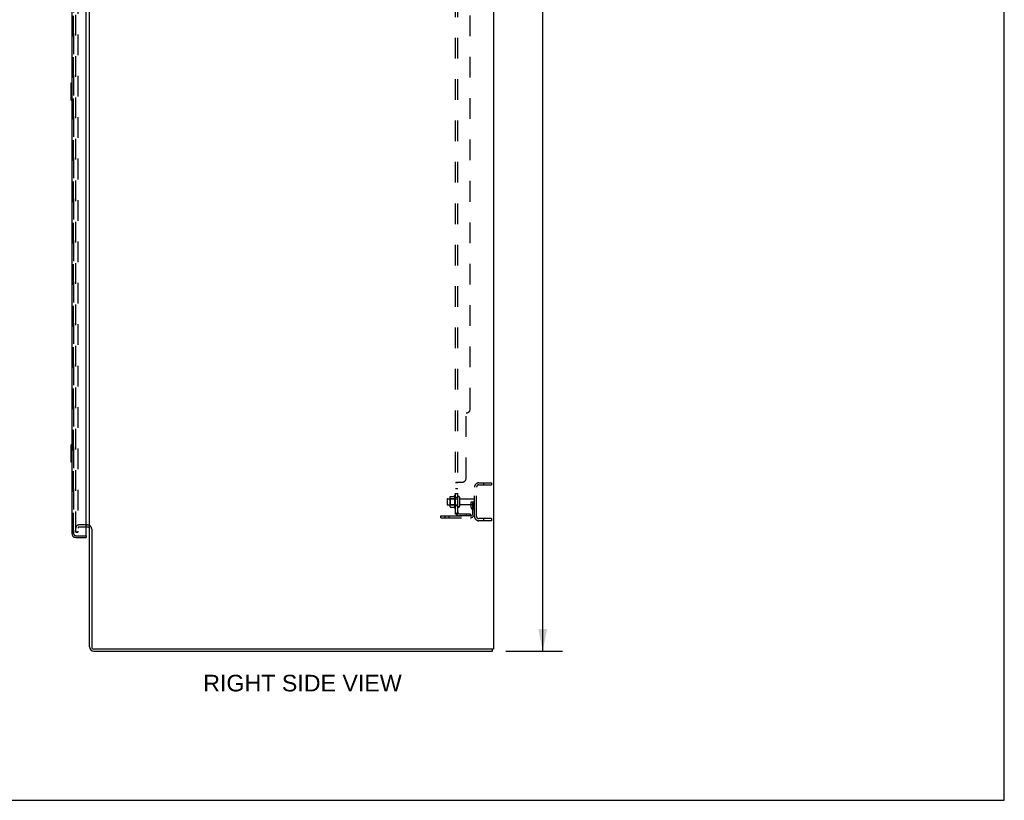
# Model space of a CAD drawing. Header units: inches. Extents: x 0 to 224, y 0 to 145.
# Tile 84 of 92: x 165 to 224, y 0 to 46. Entities that reach past the tile are written whole.
import ezdxf

# ---------------------------------------------------------------- set-up
doc = ezdxf.new("R2010")
doc.units = ezdxf.units.IN
doc.header["$LTSCALE"] = 12.302632
doc.header["$MEASUREMENT"] = 0
doc.linetypes.add('HIDDEN', pattern=[0.2, 0.1, -0.1])
doc.layers.get('0').update_dxf_attribs({"linetype": 'CONTINUOUS'})
for name, color, linetype in [('DEFAULT_2', 8, 'HIDDEN'), ('DIMENSIONS', 7, 'CONTINUOUS'), ('DOOR_2_ASSEMBLY', 7, 'CONTINUOUS'), ('DOOR_3_ASSEMBLY', 7, 'CONTINUOUS'), ('MAIN_DOOR_ASSEMBLY', 7, 'CONTINUOUS'), ('SUBPANELS', 7, 'CONTINUOUS')]:
    doc.layers.add(name, color=color, linetype=linetype)
doc.styles.get("Standard").update_dxf_attribs({"font": 'arial.ttf'})
doc.dimstyles.new('DIMSTYLE_1', dxfattribs={"dimtxt": 0.986842, "dimasz": 1.315789, "dimexe": 0.09, "dimexo": 0.07, "dimgap": 0.0375, "dimtad": 0, "dimtih": 1, "dimtoh": 1, "dimzin": 4, "dimdsep": 46, "dimtxsty": 'Standard', "dimblk": '_FILLED', "dimblk1": '_FILLED', "dimblk2": '_FILLED', "dimcen": 0.09, "dimadec": 3, "dimazin": 1, "dimtfac": 1, "dimtdec": 3, "dimtofl": 0, "dimtmove": 0, "dimatfit": 3, "dimldrblk": '_FILLED', "dimfxl": 0, "dimtolj": 1, "dimtzin": 4, "dimarcsym": 0})

# ---------------------------------------------------------------- blocks, each defined once
blk = doc.blocks.new('_FILLED')
at = {"color": 0, "linetype": 'ByBlock'}
blk.add_solid([(0, 0), (-1, 0.2), (-1, -0.2)], dxfattribs=at)
blk = doc.blocks.new('*D4')
at = {"layer": 'DIMENSIONS', "color": 2, "linetype": 'Continuous'}
for p, q in [((194.06, 92.867), (197.439, 92.867)), ((196.255, 92.867), (196.255, 51.854)), ((196.255, 8.867), (196.255, 49.881)), ((194.06, 8.867), (197.439, 8.867))]:
    blk.add_line(p, q, dxfattribs=at)
at = {"layer": 'DIMENSIONS', "color": 2, "linetype": 'Continuous', "xscale": 1.3157894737, "yscale": 1.3157894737, "zscale": 1.3157894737}
for p, rotation in [((196.255, 92.867), 90), ((196.255, 8.867), 270)]:
    blk.add_blockref('_FILLED', p, dxfattribs=dict(at, rotation=rotation))
at = {"layer": 'DIMENSIONS', "color": 2, "linetype": 'Continuous', "insert": (196.255, 51.361), "char_height": 0.9868, "width": 3.44844, "attachment_point": 2, "line_spacing_factor": 0.9}
blk.add_mtext('84.00', dxfattribs=at)

msp = doc.modelspace()

# ---------------------------------------------------------------- linework, layer by layer
at = {"color": 7, "linetype": 'Continuous'}
for p, q in [((223.684, 0), (223.684, 144.737)), ((193.327, 92.742), (193.327, 8.992)), ((169.327, 16.149), (169.327, 89.586)), ((169.123, 16.367), (169.202, 16.367)), ((169.202, 16.242), (169.123, 16.242)), ((169.327, 9.117), (169.327, 16.117)), ((169.452, 16.111), (169.452, 9.117)), ((193.327, 8.992), (169.577, 8.992)), ((169.577, 8.867), (193.264, 8.867)), ((193.264, 8.867), (193.264, 8.992)), ((0, 0), (223.684, 0))]:
    msp.add_line(p, q, dxfattribs=at)
at = {"color": 3, "linetype": 'Continuous'}
msp.add_arc((169.202, 16.117), 0.25, 60.39744, 90, dxfattribs=at)
at = {"color": 7, "linetype": 'Continuous'}
for centre, radius, start, end in [((169.202, 16.117), 0.125, 0, 90), ((169.577, 9.117), 0.25, 180, 270), ((169.577, 9.117), 0.125, 180, 270)]:
    msp.add_arc(centre, radius, start, end, dxfattribs=at)
at = {"layer": 'DEFAULT_2', "color": 8, "linetype": 'HIDDEN'}
for p, q in [((168.514, 15.93), (168.514, 89.805)), ((168.639, 89.805), (168.639, 15.93)), ((192.452, 18.867), (193.202, 18.867)), ((192.452, 18.742), (193.202, 18.742)), ((192.726, 18.867), (192.726, 18.742)), ((193.202, 18.867), (193.202, 18.742)), ((192.202, 16.867), (192.202, 18.617)), ((192.327, 16.867), (192.327, 18.617)), ((190.577, 17.895), (190.577, 17.589)), ((190.607, 17.925), (191.202, 17.925)), ((190.607, 17.559), (191.202, 17.559)), ((190.741, 17.998), (190.741, 17.487)), ((190.761, 17.926), (190.741, 17.946)), ((190.761, 17.559), (190.741, 17.539)), ((191.057, 17.926), (190.761, 17.926)), ((190.761, 17.926), (190.761, 17.559)), ((191.057, 17.559), (190.761, 17.559)), ((190.762, 18.061), (190.98, 18.061)), ((191.007, 18.098), (191.007, 17.387)), ((191.057, 17.926), (191.077, 17.946)), ((191.057, 17.926), (191.057, 17.559)), ((191.057, 17.559), (191.077, 17.539)), ((191.077, 17.408), (191.077, 18.077)), ((191.202, 17.478), (191.202, 18.007)), ((191.308, 18.007), (191.308, 17.478)), ((191.37, 17.908), (192.172, 17.908)), ((191.37, 17.576), (192.172, 17.576)), ((192.008, 17.742), (192.098, 17.742)), ((192.008, 17.402), (192.008, 17.742)), ((192.112, 17.567), (192.008, 17.567)), ((192.098, 17.742), (192.202, 17.742)), ((192.098, 17.041), (192.098, 17.742)), ((192.112, 17.402), (192.112, 17.742)), ((192.202, 17.742), (192.162, 17.742)), ((190.762, 17.423), (190.98, 17.423)), ((192.029, 17.335), (192.078, 17.267)), ((192.113, 17.396), (192.162, 17.328)), ((190.202, 16.899), (191.955, 16.899)), ((190.202, 16.795), (190.202, 16.899)), ((190.202, 16.795), (191.955, 16.795)), ((190.449, 16.795), (190.449, 16.899)), ((190.705, 16.795), (190.705, 16.899)), ((193.202, 16.742), (192.452, 16.742)), ((193.202, 16.617), (192.452, 16.617)), ((192.726, 16.742), (192.726, 16.617)), ((193.202, 16.742), (193.202, 16.617)), ((168.639, 15.93), (168.514, 15.93)), ((168.514, 15.93), (168.639, 15.93)), ((169.123, 16.367), (168.702, 16.367)), ((169.202, 16.367), (168.702, 16.367)), ((169.123, 16.242), (168.702, 16.242))]:
    msp.add_line(p, q, dxfattribs=at)
for points in [[(190.753, 18.055), (190.753, 18.057), (190.755, 18.058), (190.756, 18.059), (190.757, 18.06), (190.759, 18.061), (190.76, 18.061), (190.762, 18.061)], [(190.989, 18.067), (190.989, 18.066), (190.989, 18.066), (190.988, 18.066), (190.988, 18.065), (190.988, 18.065), (190.988, 18.065), (190.987, 18.065), (190.987, 18.064), (190.987, 18.064), (190.986, 18.064), (190.986, 18.063), (190.986, 18.063), (190.985, 18.063), (190.984, 18.062), (190.983, 18.062), (190.982, 18.062), (190.981, 18.061), (190.98, 18.061)], [(190.753, 17.429), (190.753, 17.428), (190.755, 17.427), (190.756, 17.426), (190.757, 17.425), (190.759, 17.424), (190.76, 17.424), (190.762, 17.423)], [(190.98, 17.423), (190.981, 17.423), (190.982, 17.423), (190.983, 17.423), (190.984, 17.423), (190.985, 17.422), (190.986, 17.422), (190.986, 17.421), (190.986, 17.421), (190.987, 17.421), (190.987, 17.42), (190.987, 17.42), (190.988, 17.42), (190.988, 17.42), (190.988, 17.419), (190.988, 17.419), (190.989, 17.419), (190.989, 17.418), (190.989, 17.418)]]:
    msp.add_lwpolyline(points, dxfattribs=at)
for centre, radius, start, end in [((192.452, 18.617), 0.25, 90, 180), ((192.452, 18.617), 0.125, 90, 180), ((190.607, 17.895), 0.03, 90, 180), ((190.607, 17.589), 0.03, 180, 270), ((190.882, 17.998), 0.141, 156.05, 180), ((191.607, 17.742), 0.698, 149.33687, 152.3186), ((191.038, 18.077), 0.0384, 0, 145.55034), ((191.255, 18.007), 0.053, 0, 180), ((191.37, 17.971), 0.0625, 180, 270), ((191.37, 17.514), 0.0625, 90, 180), ((192.172, 17.878), 0.03, 0, 90), ((192.172, 17.606), 0.03, 270, 360), ((190.882, 17.487), 0.141, 180, 203.95), ((191.607, 17.742), 0.698, 207.6814, 210.66313), ((191.038, 17.408), 0.0384, 214.44966, 360), ((191.255, 17.478), 0.053, 180, 360), ((191.955, 17.041), 0.246, 270, 360), ((191.955, 17.041), 0.142, 270, 360), ((192.122, 17.402), 0.114, 180, 215.75389), ((191.994, 17.207), 0.104, 0, 35.75389), ((192.122, 17.402), 0.01, 180, 215.75389), ((191.994, 17.207), 0.208, 0, 35.75389), ((192.452, 16.867), 0.25, 180, 270), ((192.452, 16.867), 0.125, 180, 270), ((168.702, 16.18), 0.188, 90, 180), ((168.702, 16.18), 0.0625, 90, 180), ((169.202, 16.117), 0.25, 0, 60.39744)]:
    msp.add_arc(centre, radius, start, end, dxfattribs=at)
at = {"layer": 'DOOR_2_ASSEMBLY', "color": 8, "linetype": 'HIDDEN'}
for p, q in [((168.373, 89.871), (168.373, 15.864)), ((168.515, 15.721), (169.103, 15.721))]:
    msp.add_line(p, q, dxfattribs=at)
msp.add_arc((168.515, 15.864), 0.142, 180, 270, dxfattribs=at)
at = {"layer": 'DOOR_3_ASSEMBLY', "color": 8, "linetype": 'HIDDEN'}
for p, q in [((168.373, 15.864), (168.373, 89.871)), ((168.515, 15.721), (169.103, 15.721))]:
    msp.add_line(p, q, dxfattribs=at)
msp.add_arc((168.515, 15.864), 0.142, 180, 270, dxfattribs=at)
at = {"layer": 'MAIN_DOOR_ASSEMBLY', "color": 3, "linetype": 'Continuous'}
for p, q in [((168.269, 89.871), (168.269, 15.864)), ((169.123, 15.741), (169.123, 89.993)), ((168.515, 15.617), (169.123, 15.617))]:
    msp.add_line(p, q, dxfattribs=at)
at = {"layer": 'MAIN_DOOR_ASSEMBLY', "color": 8, "linetype": 'HIDDEN'}
for p, q in [((168.373, 89.871), (168.373, 15.864)), ((168.515, 15.721), (169.103, 15.721))]:
    msp.add_line(p, q, dxfattribs=at)
at = {"layer": 'MAIN_DOOR_ASSEMBLY', "color": 7, "linetype": 'Continuous'}
for p, q in [((168.209, 42.602), (168.209, 41.632)), ((168.269, 42.617), (168.224, 42.617)), ((168.255, 42.517), (168.255, 41.717)), ((168.224, 41.617), (168.269, 41.617)), ((168.209, 21.102), (168.209, 20.132)), ((168.269, 21.117), (168.224, 21.117)), ((168.255, 21.017), (168.255, 20.217)), ((168.224, 20.117), (168.269, 20.117)), ((169.103, 15.721), (169.123, 15.721)), ((169.123, 15.721), (169.123, 15.617))]:
    msp.add_line(p, q, dxfattribs=at)
for points in [[(168.254, 42.554), (168.254, 42.548), (168.254, 42.542), (168.255, 42.536), (168.255, 42.53), (168.255, 42.524), (168.255, 42.517)], [(168.255, 41.717), (168.255, 41.711), (168.255, 41.705), (168.255, 41.699), (168.254, 41.693), (168.254, 41.687), (168.254, 41.681)], [(168.254, 21.054), (168.254, 21.048), (168.254, 21.042), (168.255, 21.036), (168.255, 21.03), (168.255, 21.024), (168.255, 21.017)], [(168.255, 20.217), (168.255, 20.211), (168.255, 20.205), (168.255, 20.199), (168.254, 20.193), (168.254, 20.187), (168.254, 20.181)]]:
    msp.add_lwpolyline(points, dxfattribs=at)
for centre, start, end in [((168.224, 42.602), 90, 180), ((168.254, 42.602), 0, 90), ((168.224, 41.632), 180, 270), ((168.254, 41.632), 270, 360), ((168.224, 21.102), 90, 180), ((168.254, 21.102), 0, 90), ((168.224, 20.132), 180, 270), ((168.254, 20.132), 270, 360)]:
    msp.add_arc(centre, 0.015, start, end, dxfattribs=at)
at = {"layer": 'MAIN_DOOR_ASSEMBLY', "color": 3, "linetype": 'Continuous'}
for centre, radius, start, end in [((168.515, 15.864), 0.246, 180, 270), ((169.103, 15.741), 0.02, 270, 360)]:
    msp.add_arc(centre, radius, start, end, dxfattribs=at)
at = {"layer": 'MAIN_DOOR_ASSEMBLY', "color": 8, "linetype": 'HIDDEN'}
msp.add_arc((168.515, 15.864), 0.142, 180, 270, dxfattribs=at)
at = {"layer": 'SUBPANELS', "color": 8, "linetype": 'HIDDEN'}
for p, q in [((191.077, 17.024), (191.077, 88.711)), ((191.202, 17.024), (191.202, 88.711)), ((191.952, 23.274), (191.952, 82.461)), ((191.702, 19.149), (191.702, 23.024)), ((191.202, 18.863), (191.077, 18.863)), ((191.13, 18.899), (191.452, 18.899)), ((191.202, 18.502), (191.077, 18.502)), ((191.202, 18.221), (191.077, 18.221)), ((191.202, 17.992), (191.077, 17.992)), ((191.202, 17.492), (191.077, 17.492)), ((191.202, 17.024), (191.077, 17.024)), ((191.13, 16.985), (191.227, 17.064)), ((191.314, 17.024), (191.952, 17.024)), ((191.702, 17.024), (191.702, 16.899)), ((191.952, 17.024), (191.952, 16.899)), ((191.952, 16.899), (191.314, 16.899))]:
    msp.add_line(p, q, dxfattribs=at)
for points in [[(191.096, 18.882), (191.093, 18.88), (191.09, 18.879), (191.087, 18.877), (191.084, 18.875), (191.082, 18.873), (191.08, 18.871), (191.079, 18.87), (191.078, 18.868), (191.077, 18.866), (191.077, 18.865), (191.077, 18.863)], [(191.079, 18.87), (191.078, 18.868), (191.077, 18.866), (191.077, 18.865), (191.077, 18.863)], [(191.087, 18.877), (191.084, 18.875), (191.082, 18.873)], [(191.103, 18.885), (191.099, 18.883), (191.096, 18.882)], [(191.13, 18.899), (191.128, 18.897), (191.126, 18.895), (191.123, 18.894), (191.12, 18.892), (191.117, 18.891), (191.113, 18.889), (191.11, 18.888), (191.103, 18.885)], [(191.13, 18.899), (191.128, 18.897), (191.126, 18.895), (191.123, 18.894)], [(191.216, 18.879), (191.212, 18.876), (191.21, 18.875), (191.208, 18.873), (191.207, 18.872), (191.205, 18.871), (191.204, 18.869), (191.203, 18.868), (191.202, 18.866), (191.202, 18.865), (191.202, 18.863)], [(191.204, 18.869), (191.203, 18.868), (191.202, 18.866), (191.202, 18.865)], [(191.208, 18.873), (191.207, 18.872), (191.205, 18.871)], [(191.227, 18.899), (191.227, 18.897), (191.228, 18.895), (191.228, 18.893), (191.227, 18.892), (191.227, 18.89), (191.226, 18.889), (191.225, 18.887), (191.224, 18.886), (191.223, 18.884), (191.221, 18.883), (191.22, 18.882), (191.218, 18.88), (191.216, 18.879)], [(191.226, 18.889), (191.225, 18.887), (191.224, 18.886), (191.223, 18.884), (191.221, 18.883), (191.22, 18.882), (191.218, 18.88)], [(191.227, 18.899), (191.227, 18.897), (191.228, 18.895), (191.228, 18.893), (191.227, 18.892)], [(191.106, 17), (191.099, 17.003), (191.096, 17.005), (191.093, 17.006), (191.09, 17.008), (191.087, 17.01), (191.084, 17.011), (191.082, 17.013), (191.08, 17.015), (191.079, 17.017), (191.078, 17.019), (191.077, 17.021), (191.077, 17.022), (191.077, 17.024)], [(191.13, 16.985), (191.128, 16.987), (191.126, 16.989), (191.123, 16.991), (191.12, 16.993), (191.117, 16.995), (191.113, 16.997), (191.11, 16.999), (191.106, 17)], [(191.205, 17.047), (191.206, 17.047), (191.205, 17.047), (191.205, 17.046), (191.205, 17.046), (191.205, 17.046), (191.204, 17.046), (191.204, 17.046), (191.203, 17.045), (191.203, 17.045), (191.202, 17.045), (191.202, 17.044), (191.201, 17.044), (191.2, 17.044), (191.2, 17.043), (191.199, 17.043), (191.199, 17.043), (191.198, 17.042), (191.197, 17.042), (191.197, 17.042), (191.196, 17.041), (191.195, 17.041), (191.195, 17.04), (191.194, 17.04), (191.193, 17.04), (191.192, 17.039), (191.192, 17.039), (191.191, 17.039), (191.19, 17.038), (191.189, 17.038), (191.188, 17.038), (191.188, 17.037), (191.187, 17.037), (191.186, 17.037), (191.185, 17.036), (191.184, 17.036), (191.183, 17.035), (191.182, 17.035), (191.182, 17.035), (191.181, 17.034), (191.18, 17.034), (191.179, 17.034), (191.178, 17.033), (191.177, 17.033), (191.176, 17.032), (191.175, 17.032), (191.174, 17.032), (191.173, 17.031), (191.172, 17.031), (191.171, 17.031), (191.169, 17.03), (191.168, 17.03), (191.167, 17.03), (191.166, 17.029), (191.165, 17.029), (191.164, 17.028), (191.163, 17.028), (191.162, 17.028), (191.161, 17.028), (191.16, 17.027), (191.159, 17.027), (191.158, 17.027), (191.157, 17.026), (191.156, 17.026), (191.155, 17.026), (191.154, 17.026), (191.153, 17.025), (191.152, 17.025), (191.151, 17.025), (191.15, 17.025), (191.149, 17.025), (191.148, 17.024), (191.147, 17.024), (191.146, 17.024), (191.145, 17.024), (191.144, 17.024), (191.144, 17.024), (191.143, 17.024), (191.143, 17.024), (191.142, 17.024), (191.142, 17.024), (191.142, 17.024)], [(191.142, 17.024), (191.142, 17.024), (191.142, 17.024), (191.142, 17.024), (191.142, 17.024), (191.142, 17.024), (191.143, 17.024), (191.143, 17.024), (191.144, 17.024), (191.144, 17.024), (191.145, 17.024)], [(191.22, 17.051), (191.216, 17.047), (191.214, 17.045), (191.212, 17.043), (191.21, 17.041), (191.208, 17.038), (191.207, 17.036), (191.205, 17.034), (191.204, 17.031), (191.203, 17.029), (191.202, 17.027), (191.202, 17.025), (191.202, 17.024)], [(191.202, 17.044), (191.202, 17.044), (191.203, 17.044), (191.203, 17.045), (191.203, 17.045), (191.204, 17.045), (191.204, 17.046), (191.205, 17.046), (191.205, 17.046), (191.205, 17.046), (191.205, 17.047), (191.205, 17.047)], [(191.227, 17.064), (191.227, 17.064), (191.228, 17.063), (191.228, 17.062), (191.227, 17.061), (191.227, 17.06), (191.226, 17.059), (191.225, 17.058), (191.224, 17.056), (191.223, 17.055), (191.221, 17.053), (191.22, 17.051)]]:
    msp.add_lwpolyline(points, dxfattribs=at)
for centre, radius, start, end in [((191.702, 23.274), 0.25, 270, 360), ((191.452, 19.149), 0.25, 270, 360), ((191.314, 17.136), 0.237, 180, 270), ((191.314, 17.136), 0.112, 180, 270)]:
    msp.add_arc(centre, radius, start, end, dxfattribs=at)

# ---------------------------------------------------------------- texts
at = {"layer": 'DIMENSIONS', "color": 2, "linetype": 'Continuous', "insert": (181.979, 7.459), "char_height": 0.98684, "width": 11.76873, "attachment_point": 2, "line_spacing_factor": 0.9}
msp.add_mtext('RIGHT SIDE VIEW', dxfattribs=at)

# ---------------------------------------------------------------- dimensions: what is measured, and where the dimension line sits
at = {"layer": 'DIMENSIONS', "color": 2, "linetype": 'Continuous'}
dim = msp.add_linear_dim(base=(196.255, 8.867), p1=(193.99, 92.867), p2=(193.99, 8.867), angle=270, dimstyle='DIMSTYLE_1', dxfattribs=at)
dim.commit()
dim.dimension.update_dxf_attribs({"geometry": '*D4', "text_midpoint": (196.249, 50.862), "dimtype": 160})

doc.saveas('drawing.dxf')
